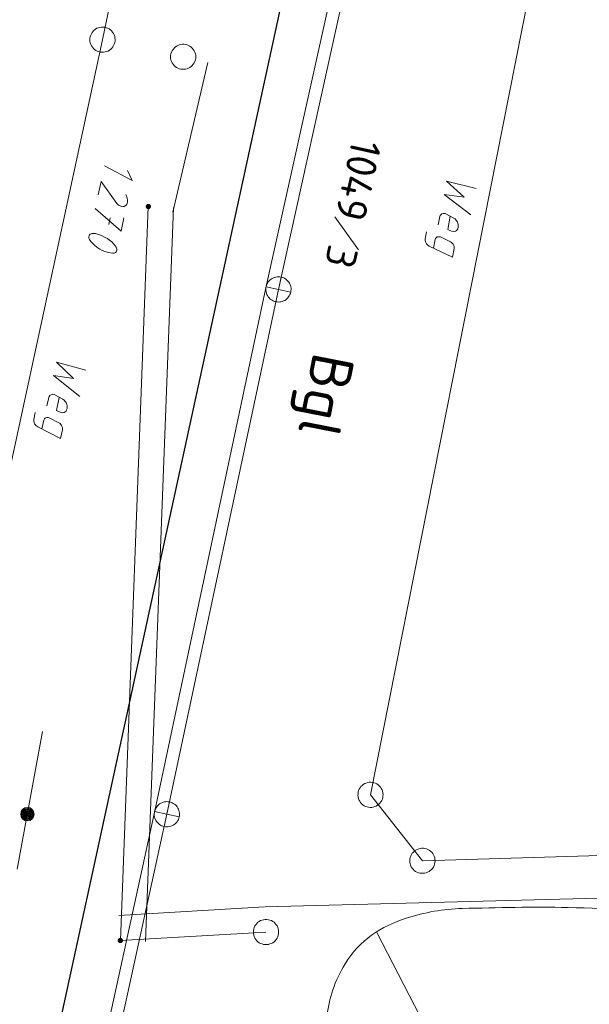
# Model space of a CAD drawing. Header units: metres. Extents: x 3425540 to 3446143, y 5432760 to 5444637.
# Tile 58 of 256: x 3435744 to 3435777, y 5439076 to 5439135. Entities that reach past the tile are written whole.
import ezdxf
from ezdxf.enums import TextEntityAlignment as Align

# ---------------------------------------------------------------- set-up
doc = ezdxf.new("R2010")
doc.units = ezdxf.units.M
for name, color, linetype, lineweight in [('B_Bestand', 9, 'Continuous', 18), ('B_Böschung', 9, 'Continuous', 18), ('B_Flurgrenzen', 9, 'Continuous', 18), ('B_Gleisachse', 9, 'Continuous', 25), ('Bestand Kabeltröge', 9, 'Continuous', 18), ('Bestand_Neu_Strecke 3433', 9, 'Continuous', 18)]:
    doc.layers.add(name, color=color, linetype=linetype, lineweight=lineweight)
doc.styles.get("Standard").update_dxf_attribs({"font": 'isocpeur.ttf'})

msp = doc.modelspace()

# ---------------------------------------------------------------- linework, layer by layer
at = {"layer": 'B_Bestand'}
for p, q in [((3435758.903, 5439118.658), (3435764.258, 5439142.86)), ((3435759.064, 5439119.391), (3435758.741, 5439117.926)), ((3435752.274, 5439087.47), (3435758.903, 5439118.658)), ((3435758.17, 5439118.821), (3435759.635, 5439118.497)), ((3435752.435, 5439088.203), (3435752.112, 5439086.738)), ((3435745.435, 5439056.232), (3435752.274, 5439087.47)), ((3435751.541, 5439087.633), (3435753.006, 5439087.309))]:
    msp.add_line(p, q, dxfattribs=at)
for points in [[(3435770.647, 5439124.657), (3435768.897, 5439125.087), (3435769.94, 5439124.146), (3435768.742, 5439124.294), (3435770.339, 5439123.086)], [(3435769.109, 5439123.002), (3435768.957, 5439122.223), (3435769.182, 5439122.121), (3435769.307, 5439122.096), (3435769.427, 5439122.116), (3435769.477, 5439122.15), (3435769.529, 5439122.197), (3435769.557, 5439122.264), (3435769.587, 5439122.345), (3435769.59, 5439122.431), (3435769.589, 5439122.503), (3435769.564, 5439122.595), (3435769.536, 5439122.673), (3435769.491, 5439122.739), (3435769.444, 5439122.792), (3435769.396, 5439122.844), (3435769.321, 5439122.902), (3435768.808, 5439123.162), (3435768.725, 5439123.178), (3435768.681, 5439123.172), (3435768.619, 5439123.155), (3435768.586, 5439123.133), (3435768.55, 5439123.097), (3435768.511, 5439123.047), (3435768.487, 5439122.994), (3435768.389, 5439122.493)], [(3435768.117, 5439121.109), (3435768.218, 5439121.624), (3435768.243, 5439121.677), (3435768.265, 5439121.716), (3435768.301, 5439121.752), (3435768.334, 5439121.774), (3435768.395, 5439121.791), (3435768.468, 5439121.792), (3435768.523, 5439121.781), (3435768.576, 5439121.756), (3435769.116, 5439121.491), (3435769.194, 5439121.447), (3435769.242, 5439121.394), (3435769.275, 5439121.344), (3435769.317, 5439121.264), (3435769.334, 5439121.203), (3435769.34, 5439121.158), (3435769.34, 5439121.086), (3435769.239, 5439120.571), (3435767.867, 5439121.231), (3435767.802, 5439121.272), (3435767.752, 5439121.311), (3435767.705, 5439121.363), (3435767.671, 5439121.413), (3435767.64, 5439121.477), (3435767.618, 5439121.583), (3435767.618, 5439121.655), (3435767.699, 5439122.072)], [(3435758.741, 5439117.926), (3435758.818, 5439117.914), (3435758.896, 5439117.909), (3435758.975, 5439117.912), (3435759.052, 5439117.924), (3435759.128, 5439117.944), (3435759.202, 5439117.971), (3435759.272, 5439118.006), (3435759.338, 5439118.049), (3435759.4, 5439118.098), (3435759.456, 5439118.153), (3435759.505, 5439118.213), (3435759.549, 5439118.279), (3435759.585, 5439118.348), (3435759.614, 5439118.421), (3435759.635, 5439118.497), (3435759.648, 5439118.575), (3435759.652, 5439118.653), (3435759.649, 5439118.731), (3435759.637, 5439118.809), (3435759.618, 5439118.885), (3435759.59, 5439118.958), (3435759.555, 5439119.029), (3435759.513, 5439119.095), (3435759.464, 5439119.156), (3435759.409, 5439119.212), (3435759.348, 5439119.262), (3435759.283, 5439119.305), (3435759.213, 5439119.342), (3435759.14, 5439119.37), (3435759.064, 5439119.391), (3435758.987, 5439119.404), (3435758.908, 5439119.409), (3435758.83, 5439119.405), (3435758.752, 5439119.394), (3435758.676, 5439119.374), (3435758.603, 5439119.346), (3435758.533, 5439119.311), (3435758.467, 5439119.269), (3435758.405, 5439119.22), (3435758.349, 5439119.165), (3435758.299, 5439119.105), (3435758.256, 5439119.039), (3435758.22, 5439118.969), (3435758.191, 5439118.897), (3435758.17, 5439118.821), (3435758.157, 5439118.743), (3435758.152, 5439118.665), (3435758.156, 5439118.587), (3435758.168, 5439118.509), (3435758.187, 5439118.433), (3435758.215, 5439118.359), (3435758.25, 5439118.289), (3435758.292, 5439118.223), (3435758.341, 5439118.162), (3435758.396, 5439118.106), (3435758.457, 5439118.056), (3435758.522, 5439118.012), (3435758.592, 5439117.976), (3435758.665, 5439117.948), (3435758.74, 5439117.927)], [(3435747.448, 5439113.867), (3435745.707, 5439114.33), (3435746.732, 5439113.369), (3435745.536, 5439113.54), (3435747.11, 5439112.301)], [(3435745.879, 5439112.241), (3435745.711, 5439111.465), (3435745.935, 5439111.359), (3435746.059, 5439111.332), (3435746.179, 5439111.35), (3435746.23, 5439111.382), (3435746.283, 5439111.429), (3435746.312, 5439111.495), (3435746.344, 5439111.575), (3435746.348, 5439111.661), (3435746.349, 5439111.733), (3435746.326, 5439111.825), (3435746.299, 5439111.904), (3435746.256, 5439111.971), (3435746.209, 5439112.025), (3435746.163, 5439112.078), (3435746.089, 5439112.138), (3435745.581, 5439112.407), (3435745.498, 5439112.425), (3435745.454, 5439112.42), (3435745.392, 5439112.404), (3435745.359, 5439112.382), (3435745.322, 5439112.347), (3435745.282, 5439112.298), (3435745.256, 5439112.245), (3435745.148, 5439111.746)], [(3435744.851, 5439110.368), (3435744.961, 5439110.881), (3435744.987, 5439110.933), (3435745.01, 5439110.972), (3435745.047, 5439111.007), (3435745.08, 5439111.029), (3435745.142, 5439111.045), (3435745.214, 5439111.043), (3435745.269, 5439111.031), (3435745.322, 5439111.006), (3435745.857, 5439110.73), (3435745.934, 5439110.685), (3435745.98, 5439110.631), (3435746.013, 5439110.581), (3435746.053, 5439110.499), (3435746.069, 5439110.438), (3435746.074, 5439110.393), (3435746.073, 5439110.321), (3435745.962, 5439109.809), (3435744.602, 5439110.494), (3435744.539, 5439110.537), (3435744.49, 5439110.577), (3435744.443, 5439110.63), (3435744.411, 5439110.681), (3435744.381, 5439110.745), (3435744.36, 5439110.851), (3435744.362, 5439110.923), (3435744.451, 5439111.339)], [(3435752.112, 5439086.738), (3435752.189, 5439086.726), (3435752.267, 5439086.721), (3435752.346, 5439086.724), (3435752.423, 5439086.736), (3435752.499, 5439086.756), (3435752.573, 5439086.783), (3435752.643, 5439086.818), (3435752.709, 5439086.861), (3435752.771, 5439086.91), (3435752.827, 5439086.965), (3435752.876, 5439087.025), (3435752.92, 5439087.091), (3435752.956, 5439087.16), (3435752.985, 5439087.233), (3435753.006, 5439087.309), (3435753.019, 5439087.387), (3435753.023, 5439087.465), (3435753.02, 5439087.543), (3435753.008, 5439087.621), (3435752.989, 5439087.697), (3435752.961, 5439087.77), (3435752.926, 5439087.841), (3435752.884, 5439087.907), (3435752.835, 5439087.968), (3435752.78, 5439088.024), (3435752.719, 5439088.074), (3435752.654, 5439088.117), (3435752.584, 5439088.154), (3435752.511, 5439088.182), (3435752.435, 5439088.203), (3435752.358, 5439088.216), (3435752.279, 5439088.221), (3435752.201, 5439088.217), (3435752.123, 5439088.206), (3435752.047, 5439088.186), (3435751.974, 5439088.158), (3435751.904, 5439088.123), (3435751.838, 5439088.081), (3435751.776, 5439088.032), (3435751.72, 5439087.977), (3435751.67, 5439087.917), (3435751.627, 5439087.851), (3435751.591, 5439087.781), (3435751.562, 5439087.709), (3435751.541, 5439087.633), (3435751.528, 5439087.555), (3435751.523, 5439087.477), (3435751.527, 5439087.399), (3435751.539, 5439087.321), (3435751.558, 5439087.245), (3435751.586, 5439087.171), (3435751.621, 5439087.101), (3435751.663, 5439087.035), (3435751.712, 5439086.974), (3435751.767, 5439086.918), (3435751.828, 5439086.868), (3435751.893, 5439086.824), (3435751.963, 5439086.788), (3435752.036, 5439086.76), (3435752.111, 5439086.739)]]:
    msp.add_lwpolyline(points, dxfattribs=at)
for radius in [0.4, 0.35, 0.3, 0.25, 0.2, 0.15, 0.1, 0.05]:
    msp.add_circle((3435743.987, 5439087.478), radius, dxfattribs=at)
at = {"layer": 'B_Böschung'}
msp.add_line((3435776.245, 5439058.232), (3435764.745, 5439080.451), dxfattribs=at)
msp.add_open_spline([(3435567.184, 5438452.924), (3435572.866, 5438466.299), (3435578.548, 5438479.674), (3435584.23, 5438493.048), (3435589.675, 5438505.865), (3435595.119, 5438518.682), (3435600.564, 5438531.499), (3435604.264, 5438540.209), (3435607.983, 5438548.912), (3435611.423, 5438557.73), (3435617.405, 5438573.064), (3435623.07, 5438588.513), (3435628.776, 5438603.948), (3435632.317, 5438613.527), (3435635.852, 5438623.107), (3435639.38, 5438632.69), (3435641.662, 5438638.89), (3435643.947, 5438645.087), (3435646.159, 5438651.312), (3435651.155, 5438665.374), (3435655.725, 5438679.58), (3435660.32, 5438693.776), (3435662.177, 5438699.514), (3435663.985, 5438705.268), (3435665.856, 5438711.002), (3435668.332, 5438718.592), (3435670.808, 5438726.183), (3435673.331, 5438733.757), (3435675.4, 5438739.97), (3435677.472, 5438746.183), (3435679.555, 5438752.391), (3435680.86, 5438756.281), (3435682.165, 5438760.171), (3435683.47, 5438764.061), (3435684.288, 5438766.499), (3435685.106, 5438768.936), (3435685.924, 5438771.373), (3435686.471, 5438773.002), (3435687.127, 5438774.588), (3435687.789, 5438776.179), (3435688.296, 5438777.4), (3435688.907, 5438778.565), (3435689.676, 5438779.654), (3435690.395, 5438780.672), (3435691.211, 5438781.579), (3435692.079, 5438782.459), (3435692.931, 5438783.324), (3435693.797, 5438784.162), (3435694.702, 5438784.965), (3435695.783, 5438785.925), (3435696.997, 5438786.715), (3435698.086, 5438787.672), (3435699.237, 5438788.684), (3435700.268, 5438789.796), (3435701.233, 5438791.001), (3435701.988, 5438791.944), (3435702.663, 5438792.925), (3435703.184, 5438794.007), (3435704.036, 5438795.775), (3435704.802, 5438797.559), (3435705.497, 5438799.386), (3435706.825, 5438802.877), (3435708.187, 5438806.345), (3435709.306, 5438809.906), (3435710.709, 5438814.373), (3435712.021, 5438818.859), (3435713.239, 5438823.376), (3435715.223, 5438830.737), (3435717.214, 5438838.091), (3435719.041, 5438845.491), (3435722.899, 5438861.114), (3435726.691, 5438876.749), (3435730.335, 5438892.422), (3435732.3, 5438900.874), (3435734.245, 5438909.329), (3435736.139, 5438917.796), (3435737.085, 5438922.025), (3435738.003, 5438926.259), (3435738.919, 5438930.494), (3435739.788, 5438934.513), (3435740.635, 5438938.535), (3435741.427, 5438942.57), (3435742.55, 5438948.294), (3435743.533, 5438954.043), (3435744.445, 5438959.803), (3435745.638, 5438967.341), (3435746.826, 5438974.879), (3435747.949, 5438982.427), (3435750.418, 5438999.03), (3435752.892, 5439015.632), (3435755.337, 5439032.238), (3435756.272, 5439038.593), (3435757.203, 5439044.949), (3435758.139, 5439051.303), (3435758.785, 5439055.686), (3435759.439, 5439060.068), (3435760.09, 5439064.45), (3435760.633, 5439068.108), (3435761.199, 5439071.762), (3435761.761, 5439075.418), (3435761.931, 5439076.523), (3435762.233, 5439077.567), (3435762.86, 5439078.586), (3435763.708, 5439079.965), (3435765.016, 5439080.829), (3435766.496, 5439081.293), (3435767.599, 5439081.639), (3435768.697, 5439081.849), (3435769.823, 5439081.873), (3435771.92, 5439081.919), (3435774.017, 5439081.982), (3435776.113, 5439081.929), (3435778.67, 5439081.864), (3435781.227, 5439081.801), (3435783.784, 5439081.715), (3435785.537, 5439081.656), (3435787.289, 5439081.567), (3435789.042, 5439081.505), (3435791.839, 5439081.406), (3435794.643, 5439081.327), (3435797.438, 5439081.498), (3435800.439, 5439081.682), (3435803.428, 5439081.999), (3435806.413, 5439082.341), (3435809.44, 5439082.689), (3435812.467, 5439083.036), (3435815.494, 5439083.383)], degree=3, knots=[0, 0, 0, 0, 0.061057, 0.061057, 0.061057, 0.119567, 0.119567, 0.119567, 0.159329, 0.159329, 0.159329, 0.228472, 0.228472, 0.228472, 0.271379, 0.271379, 0.271379, 0.299135, 0.299135, 0.299135, 0.361828, 0.361828, 0.361828, 0.38717, 0.38717, 0.38717, 0.420715, 0.420715, 0.420715, 0.44823, 0.44823, 0.44823, 0.46547, 0.46547, 0.46547, 0.476272, 0.476272, 0.476272, 0.483492, 0.483492, 0.483492, 0.48903, 0.48903, 0.48903, 0.494203, 0.494203, 0.494203, 0.499284, 0.499284, 0.499284, 0.505354, 0.505354, 0.505354, 0.51177, 0.51177, 0.51177, 0.516789, 0.516789, 0.516789, 0.524989, 0.524989, 0.524989, 0.540659, 0.540659, 0.540659, 0.560312, 0.560312, 0.560312, 0.592334, 0.592334, 0.592334, 0.65994, 0.65994, 0.65994, 0.696396, 0.696396, 0.696396, 0.714601, 0.714601, 0.714601, 0.731875, 0.731875, 0.731875, 0.756379, 0.756379, 0.756379, 0.788443, 0.788443, 0.788443, 0.858969, 0.858969, 0.858969, 0.885957, 0.885957, 0.885957, 0.904572, 0.904572, 0.904572, 0.920111, 0.920111, 0.920111, 0.924807, 0.924807, 0.924807, 0.931156, 0.931156, 0.931156, 0.935886, 0.935886, 0.935886, 0.944696, 0.944696, 0.944696, 0.955444, 0.955444, 0.955444, 0.962814, 0.962814, 0.962814, 0.974573, 0.974573, 0.974573, 0.987198, 0.987198, 0.987198, 1, 1, 1, 1], dxfattribs=at)
at = {"layer": 'B_Flurgrenzen'}
for p, q in [((3435750.786, 5439144.943), (3435748.447, 5439133.499)), ((3435764.371, 5439088.625), (3435774.476, 5439139.706)), ((3435748.447, 5439133.499), (3435739.485, 5439092.04)), ((3435751.171, 5439123.585), (3435749.509, 5439079.967)), ((3435748.912, 5439122.912), (3435748.823, 5439122.511)), ((3435762.245, 5439122.971), (3435763.658, 5439121.019)), ((3435744.888, 5439092.396), (3435743.387, 5439084.201)), ((3435767.457, 5439084.706), (3435764.371, 5439088.625)), ((3435783.569, 5439085.194), (3435767.457, 5439084.706)), ((3435749.509, 5439079.967), (3435758.162, 5439080.472))]:
    msp.add_line(p, q, dxfattribs=at)
for points in [[(3435749.197, 5439133.511), (3435749.19, 5439133.605), (3435749.171, 5439133.694), (3435749.14, 5439133.788), (3435749.097, 5439133.87), (3435749.043, 5439133.946), (3435748.983, 5439134.021), (3435748.917, 5439134.085), (3435748.839, 5439134.137), (3435748.756, 5439134.183), (3435748.667, 5439134.211), (3435748.578, 5439134.234), (3435748.483, 5439134.244), (3435748.389, 5439134.243), (3435748.295, 5439134.229), (3435748.206, 5439134.204), (3435748.118, 5439134.174), (3435748.036, 5439134.125), (3435747.96, 5439134.071), (3435747.896, 5439134.005), (3435747.838, 5439133.927), (3435747.787, 5439133.85), (3435747.746, 5439133.766), (3435747.718, 5439133.671), (3435747.702, 5439133.582), (3435747.698, 5439133.488), (3435747.705, 5439133.394), (3435747.724, 5439133.305), (3435747.755, 5439133.211), (3435747.798, 5439133.129), (3435747.852, 5439133.053), (3435747.912, 5439132.977), (3435747.978, 5439132.913), (3435748.056, 5439132.861), (3435748.139, 5439132.815), (3435748.228, 5439132.787), (3435748.317, 5439132.765), (3435748.412, 5439132.755), (3435748.506, 5439132.756), (3435748.6, 5439132.769), (3435748.689, 5439132.794), (3435748.777, 5439132.825), (3435748.859, 5439132.874), (3435748.935, 5439132.928), (3435748.999, 5439132.994), (3435749.056, 5439133.072), (3435749.108, 5439133.149), (3435749.148, 5439133.232), (3435749.177, 5439133.327), (3435749.193, 5439133.416), (3435749.197, 5439133.511)], [(3435753.992, 5439132.482), (3435753.986, 5439132.576), (3435753.968, 5439132.665), (3435753.939, 5439132.76), (3435753.898, 5439132.842), (3435753.844, 5439132.919), (3435753.785, 5439132.996), (3435753.72, 5439133.061), (3435753.644, 5439133.114), (3435753.561, 5439133.161), (3435753.472, 5439133.191), (3435753.384, 5439133.214), (3435753.289, 5439133.226), (3435753.195, 5439133.226), (3435753.1, 5439133.214), (3435753.012, 5439133.191), (3435752.923, 5439133.161), (3435752.84, 5439133.114), (3435752.764, 5439133.061), (3435752.699, 5439132.996), (3435752.64, 5439132.919), (3435752.586, 5439132.842), (3435752.545, 5439132.76), (3435752.516, 5439132.665), (3435752.498, 5439132.576), (3435752.492, 5439132.482), (3435752.498, 5439132.388), (3435752.516, 5439132.299), (3435752.545, 5439132.204), (3435752.586, 5439132.122), (3435752.64, 5439132.045), (3435752.699, 5439131.968), (3435752.764, 5439131.903), (3435752.84, 5439131.85), (3435752.923, 5439131.803), (3435753.012, 5439131.773), (3435753.1, 5439131.75), (3435753.195, 5439131.738), (3435753.289, 5439131.738), (3435753.384, 5439131.75), (3435753.472, 5439131.773), (3435753.561, 5439131.803), (3435753.644, 5439131.85), (3435753.72, 5439131.903), (3435753.785, 5439131.968), (3435753.844, 5439132.045), (3435753.898, 5439132.122), (3435753.939, 5439132.204), (3435753.968, 5439132.299), (3435753.986, 5439132.388), (3435753.992, 5439132.482)], [(3435749.926, 5439125.729), (3435750.214, 5439125.128), (3435748.564, 5439126.001)], [(3435749.828, 5439124.299), (3435749.86, 5439124.249), (3435749.897, 5439124.153), (3435749.92, 5439124.061), (3435749.93, 5439123.972), (3435749.931, 5439123.914), (3435749.927, 5439123.828), (3435749.918, 5439123.786), (3435749.892, 5439123.734), (3435749.849, 5439123.671), (3435749.795, 5439123.624), (3435749.744, 5439123.592), (3435749.683, 5439123.577), (3435749.624, 5439123.575), (3435749.569, 5439123.587), (3435749.489, 5439123.62), (3435749.437, 5439123.646), (3435749.374, 5439123.689), (3435749.303, 5439123.762), (3435748.359, 5439125.074), (3435748.185, 5439124.285)], [(3435751.296, 5439123.585), (3435751.295, 5439123.601), (3435751.292, 5439123.616), (3435751.287, 5439123.631), (3435751.28, 5439123.645), (3435751.272, 5439123.659), (3435751.263, 5439123.671), (3435751.251, 5439123.681), (3435751.238, 5439123.69), (3435751.224, 5439123.698), (3435751.209, 5439123.704), (3435751.195, 5439123.708), (3435751.179, 5439123.71), (3435751.163, 5439123.71), (3435751.147, 5439123.708), (3435751.133, 5439123.704), (3435751.118, 5439123.698), (3435751.104, 5439123.69), (3435751.091, 5439123.681), (3435751.079, 5439123.671), (3435751.07, 5439123.659), (3435751.062, 5439123.645), (3435751.055, 5439123.631), (3435751.05, 5439123.616), (3435751.047, 5439123.601), (3435751.046, 5439123.585), (3435751.047, 5439123.569), (3435751.05, 5439123.554), (3435751.055, 5439123.539), (3435751.062, 5439123.525), (3435751.07, 5439123.511), (3435751.079, 5439123.499), (3435751.091, 5439123.489), (3435751.104, 5439123.48), (3435751.118, 5439123.472), (3435751.133, 5439123.466), (3435751.147, 5439123.462), (3435751.163, 5439123.46), (3435751.179, 5439123.46), (3435751.195, 5439123.462), (3435751.209, 5439123.466), (3435751.224, 5439123.472), (3435751.238, 5439123.48), (3435751.251, 5439123.489), (3435751.263, 5439123.499), (3435751.272, 5439123.511), (3435751.28, 5439123.525), (3435751.287, 5439123.539), (3435751.292, 5439123.554), (3435751.295, 5439123.569), (3435751.296, 5439123.585)], [(3435751.271, 5439123.585), (3435751.27, 5439123.599), (3435751.267, 5439123.613), (3435751.263, 5439123.625), (3435751.257, 5439123.638), (3435751.248, 5439123.65), (3435751.238, 5439123.66), (3435751.227, 5439123.669), (3435751.215, 5439123.676), (3435751.202, 5439123.68), (3435751.189, 5439123.683), (3435751.175, 5439123.685), (3435751.16, 5439123.684), (3435751.146, 5439123.682), (3435751.134, 5439123.679), (3435751.121, 5439123.672), (3435751.109, 5439123.664), (3435751.099, 5439123.655), (3435751.089, 5439123.644), (3435751.082, 5439123.632), (3435751.077, 5439123.619), (3435751.073, 5439123.606), (3435751.071, 5439123.592), (3435751.071, 5439123.578), (3435751.073, 5439123.564), (3435751.077, 5439123.551), (3435751.082, 5439123.538), (3435751.089, 5439123.526), (3435751.099, 5439123.515), (3435751.109, 5439123.506), (3435751.121, 5439123.498), (3435751.134, 5439123.491), (3435751.146, 5439123.488), (3435751.16, 5439123.486), (3435751.175, 5439123.485), (3435751.189, 5439123.487), (3435751.202, 5439123.49), (3435751.215, 5439123.494), (3435751.227, 5439123.501), (3435751.238, 5439123.51), (3435751.248, 5439123.52), (3435751.257, 5439123.532), (3435751.263, 5439123.545), (3435751.267, 5439123.557), (3435751.27, 5439123.571), (3435751.271, 5439123.585)], [(3435748.006, 5439123.476), (3435749.549, 5439122.118), (3435749.723, 5439122.907)], [(3435751.247, 5439123.585), (3435751.246, 5439123.597), (3435751.243, 5439123.609), (3435751.238, 5439123.62), (3435751.232, 5439123.63), (3435751.223, 5439123.64), (3435751.214, 5439123.647), (3435751.203, 5439123.654), (3435751.192, 5439123.658), (3435751.18, 5439123.66), (3435751.168, 5439123.661), (3435751.156, 5439123.659), (3435751.144, 5439123.656), (3435751.134, 5439123.651), (3435751.123, 5439123.644), (3435751.114, 5439123.635), (3435751.107, 5439123.625), (3435751.101, 5439123.615), (3435751.097, 5439123.603), (3435751.095, 5439123.591), (3435751.095, 5439123.579), (3435751.097, 5439123.567), (3435751.101, 5439123.555), (3435751.107, 5439123.545), (3435751.114, 5439123.535), (3435751.123, 5439123.526), (3435751.133, 5439123.519), (3435751.144, 5439123.514), (3435751.156, 5439123.511), (3435751.168, 5439123.509), (3435751.18, 5439123.51), (3435751.192, 5439123.512), (3435751.203, 5439123.516), (3435751.214, 5439123.523), (3435751.223, 5439123.53), (3435751.232, 5439123.54), (3435751.238, 5439123.55), (3435751.243, 5439123.561), (3435751.246, 5439123.573), (3435751.247, 5439123.585)], [(3435751.222, 5439123.585), (3435751.221, 5439123.595), (3435751.218, 5439123.605), (3435751.213, 5439123.614), (3435751.207, 5439123.621), (3435751.2, 5439123.627), (3435751.191, 5439123.632), (3435751.181, 5439123.635), (3435751.171, 5439123.636), (3435751.161, 5439123.635), (3435751.151, 5439123.632), (3435751.142, 5439123.627), (3435751.135, 5439123.621), (3435751.129, 5439123.614), (3435751.124, 5439123.605), (3435751.121, 5439123.595), (3435751.12, 5439123.585), (3435751.121, 5439123.575), (3435751.124, 5439123.565), (3435751.129, 5439123.556), (3435751.135, 5439123.549), (3435751.142, 5439123.543), (3435751.151, 5439123.538), (3435751.161, 5439123.535), (3435751.171, 5439123.534), (3435751.181, 5439123.535), (3435751.191, 5439123.538), (3435751.2, 5439123.543), (3435751.207, 5439123.549), (3435751.213, 5439123.556), (3435751.218, 5439123.565), (3435751.221, 5439123.575), (3435751.222, 5439123.585)], [(3435751.198, 5439123.585), (3435751.197, 5439123.592), (3435751.194, 5439123.599), (3435751.189, 5439123.605), (3435751.183, 5439123.609), (3435751.176, 5439123.611), (3435751.169, 5439123.612), (3435751.162, 5439123.61), (3435751.155, 5439123.607), (3435751.15, 5439123.602), (3435751.146, 5439123.596), (3435751.144, 5439123.589), (3435751.144, 5439123.581), (3435751.146, 5439123.574), (3435751.15, 5439123.568), (3435751.155, 5439123.563), (3435751.162, 5439123.56), (3435751.169, 5439123.558), (3435751.176, 5439123.559), (3435751.183, 5439123.561), (3435751.189, 5439123.565), (3435751.194, 5439123.571), (3435751.197, 5439123.578), (3435751.198, 5439123.585)], [(3435748.867, 5439121.594), (3435749.001, 5439121.478), (3435749.142, 5439121.33), (3435749.21, 5439121.243), (3435749.253, 5439121.175), (3435749.283, 5439121.11), (3435749.298, 5439121.049), (3435749.3, 5439120.991), (3435749.287, 5439120.935), (3435749.261, 5439120.883), (3435749.225, 5439120.847), (3435749.146, 5439120.821), (3435749.043, 5439120.815), (3435748.916, 5439120.829), (3435748.805, 5439120.853), (3435748.586, 5439120.916), (3435748.427, 5439120.98), (3435748.297, 5439121.052), (3435748.119, 5439121.164), (3435747.971, 5439121.284), (3435747.851, 5439121.398), (3435747.759, 5439121.505), (3435747.713, 5439121.559), (3435747.669, 5439121.627), (3435747.643, 5439121.705), (3435747.639, 5439121.75), (3435747.637, 5439121.808), (3435747.646, 5439121.85), (3435747.672, 5439121.902), (3435747.709, 5439121.937), (3435747.774, 5439121.967), (3435747.835, 5439121.982), (3435747.938, 5439121.988), (3435748.038, 5439121.981), (3435748.201, 5439121.93), (3435748.389, 5439121.86), (3435748.612, 5439121.752), (3435748.741, 5439121.68), (3435748.867, 5439121.594)], [(3435763.806, 5439089.119), (3435763.748, 5439089.044), (3435763.703, 5439088.965), (3435763.663, 5439088.875), (3435763.64, 5439088.785), (3435763.63, 5439088.693), (3435763.624, 5439088.596), (3435763.63, 5439088.504), (3435763.653, 5439088.414), (3435763.684, 5439088.324), (3435763.731, 5439088.243), (3435763.782, 5439088.167), (3435763.846, 5439088.096), (3435763.917, 5439088.034), (3435763.996, 5439087.981), (3435764.078, 5439087.94), (3435764.164, 5439087.904), (3435764.258, 5439087.885), (3435764.35, 5439087.875), (3435764.442, 5439087.881), (3435764.537, 5439087.9), (3435764.628, 5439087.923), (3435764.713, 5439087.958), (3435764.797, 5439088.01), (3435764.869, 5439088.065), (3435764.936, 5439088.132), (3435764.993, 5439088.207), (3435765.038, 5439088.286), (3435765.078, 5439088.376), (3435765.101, 5439088.466), (3435765.112, 5439088.558), (3435765.118, 5439088.655), (3435765.112, 5439088.747), (3435765.089, 5439088.837), (3435765.058, 5439088.927), (3435765.01, 5439089.008), (3435764.959, 5439089.084), (3435764.896, 5439089.155), (3435764.825, 5439089.217), (3435764.746, 5439089.27), (3435764.663, 5439089.311), (3435764.577, 5439089.347), (3435764.484, 5439089.366), (3435764.391, 5439089.376), (3435764.299, 5439089.37), (3435764.205, 5439089.351), (3435764.114, 5439089.328), (3435764.028, 5439089.293), (3435763.944, 5439089.241), (3435763.872, 5439089.186), (3435763.806, 5439089.119)], [(3435766.728, 5439084.529), (3435766.756, 5439084.439), (3435766.794, 5439084.357), (3435766.845, 5439084.272), (3435766.905, 5439084.202), (3435766.975, 5439084.139), (3435767.05, 5439084.079), (3435767.129, 5439084.031), (3435767.216, 5439083.997), (3435767.307, 5439083.971), (3435767.4, 5439083.963), (3435767.492, 5439083.961), (3435767.587, 5439083.972), (3435767.679, 5439083.994), (3435767.768, 5439084.028), (3435767.848, 5439084.072), (3435767.927, 5439084.122), (3435767.996, 5439084.187), (3435768.058, 5439084.257), (3435768.106, 5439084.335), (3435768.146, 5439084.424), (3435768.179, 5439084.511), (3435768.2, 5439084.601), (3435768.206, 5439084.7), (3435768.202, 5439084.79), (3435768.186, 5439084.883), (3435768.158, 5439084.974), (3435768.12, 5439085.055), (3435768.069, 5439085.14), (3435768.009, 5439085.211), (3435767.939, 5439085.273), (3435767.864, 5439085.334), (3435767.785, 5439085.381), (3435767.698, 5439085.415), (3435767.607, 5439085.441), (3435767.514, 5439085.449), (3435767.422, 5439085.451), (3435767.327, 5439085.44), (3435767.236, 5439085.418), (3435767.147, 5439085.384), (3435767.066, 5439085.341), (3435766.987, 5439085.291), (3435766.918, 5439085.226), (3435766.856, 5439085.156), (3435766.808, 5439085.077), (3435766.769, 5439084.989), (3435766.735, 5439084.902), (3435766.714, 5439084.812), (3435766.708, 5439084.713), (3435766.712, 5439084.623), (3435766.728, 5439084.529)], [(3435758.912, 5439080.472), (3435758.906, 5439080.566), (3435758.888, 5439080.655), (3435758.859, 5439080.75), (3435758.818, 5439080.832), (3435758.764, 5439080.909), (3435758.705, 5439080.986), (3435758.64, 5439081.051), (3435758.564, 5439081.104), (3435758.481, 5439081.151), (3435758.392, 5439081.181), (3435758.304, 5439081.204), (3435758.209, 5439081.216), (3435758.115, 5439081.216), (3435758.02, 5439081.204), (3435757.932, 5439081.181), (3435757.843, 5439081.151), (3435757.76, 5439081.104), (3435757.684, 5439081.051), (3435757.619, 5439080.986), (3435757.56, 5439080.909), (3435757.506, 5439080.832), (3435757.465, 5439080.75), (3435757.436, 5439080.655), (3435757.418, 5439080.566), (3435757.412, 5439080.472), (3435757.418, 5439080.378), (3435757.436, 5439080.289), (3435757.465, 5439080.194), (3435757.506, 5439080.112), (3435757.56, 5439080.035), (3435757.619, 5439079.958), (3435757.684, 5439079.893), (3435757.76, 5439079.84), (3435757.843, 5439079.793), (3435757.932, 5439079.763), (3435758.02, 5439079.74), (3435758.115, 5439079.728), (3435758.209, 5439079.728), (3435758.304, 5439079.74), (3435758.392, 5439079.763), (3435758.481, 5439079.793), (3435758.564, 5439079.84), (3435758.64, 5439079.893), (3435758.705, 5439079.958), (3435758.764, 5439080.035), (3435758.818, 5439080.112), (3435758.859, 5439080.194), (3435758.888, 5439080.289), (3435758.906, 5439080.378), (3435758.912, 5439080.472)], [(3435749.634, 5439079.967), (3435749.633, 5439079.983), (3435749.63, 5439079.998), (3435749.625, 5439080.013), (3435749.618, 5439080.027), (3435749.61, 5439080.041), (3435749.601, 5439080.053), (3435749.589, 5439080.063), (3435749.576, 5439080.072), (3435749.562, 5439080.08), (3435749.547, 5439080.086), (3435749.533, 5439080.09), (3435749.517, 5439080.092), (3435749.501, 5439080.092), (3435749.485, 5439080.09), (3435749.471, 5439080.086), (3435749.456, 5439080.08), (3435749.442, 5439080.072), (3435749.429, 5439080.063), (3435749.417, 5439080.053), (3435749.408, 5439080.041), (3435749.4, 5439080.027), (3435749.393, 5439080.013), (3435749.388, 5439079.998), (3435749.385, 5439079.983), (3435749.384, 5439079.967), (3435749.385, 5439079.951), (3435749.388, 5439079.936), (3435749.393, 5439079.921), (3435749.4, 5439079.907), (3435749.408, 5439079.893), (3435749.417, 5439079.881), (3435749.429, 5439079.871), (3435749.442, 5439079.862), (3435749.456, 5439079.854), (3435749.471, 5439079.848), (3435749.485, 5439079.844), (3435749.501, 5439079.842), (3435749.517, 5439079.842), (3435749.533, 5439079.844), (3435749.547, 5439079.848), (3435749.562, 5439079.854), (3435749.576, 5439079.862), (3435749.589, 5439079.871), (3435749.601, 5439079.881), (3435749.61, 5439079.893), (3435749.618, 5439079.907), (3435749.625, 5439079.921), (3435749.63, 5439079.936), (3435749.633, 5439079.951), (3435749.634, 5439079.967)], [(3435749.609, 5439079.967), (3435749.608, 5439079.981), (3435749.605, 5439079.995), (3435749.601, 5439080.007), (3435749.595, 5439080.02), (3435749.586, 5439080.032), (3435749.576, 5439080.042), (3435749.565, 5439080.051), (3435749.553, 5439080.058), (3435749.54, 5439080.062), (3435749.527, 5439080.065), (3435749.513, 5439080.067), (3435749.498, 5439080.066), (3435749.484, 5439080.064), (3435749.472, 5439080.061), (3435749.459, 5439080.054), (3435749.447, 5439080.046), (3435749.437, 5439080.037), (3435749.427, 5439080.026), (3435749.42, 5439080.014), (3435749.415, 5439080.001), (3435749.411, 5439079.988), (3435749.409, 5439079.974), (3435749.409, 5439079.96), (3435749.411, 5439079.946), (3435749.415, 5439079.933), (3435749.42, 5439079.92), (3435749.427, 5439079.908), (3435749.437, 5439079.897), (3435749.447, 5439079.888), (3435749.459, 5439079.88), (3435749.472, 5439079.873), (3435749.484, 5439079.87), (3435749.498, 5439079.868), (3435749.513, 5439079.867), (3435749.527, 5439079.869), (3435749.54, 5439079.872), (3435749.553, 5439079.876), (3435749.565, 5439079.883), (3435749.576, 5439079.892), (3435749.586, 5439079.902), (3435749.595, 5439079.914), (3435749.601, 5439079.927), (3435749.605, 5439079.939), (3435749.608, 5439079.953), (3435749.609, 5439079.967)], [(3435749.585, 5439079.967), (3435749.584, 5439079.979), (3435749.581, 5439079.991), (3435749.576, 5439080.002), (3435749.57, 5439080.012), (3435749.561, 5439080.022), (3435749.552, 5439080.029), (3435749.541, 5439080.036), (3435749.53, 5439080.04), (3435749.518, 5439080.042), (3435749.506, 5439080.043), (3435749.494, 5439080.041), (3435749.482, 5439080.038), (3435749.472, 5439080.033), (3435749.461, 5439080.026), (3435749.452, 5439080.017), (3435749.445, 5439080.007), (3435749.439, 5439079.997), (3435749.435, 5439079.985), (3435749.433, 5439079.973), (3435749.433, 5439079.961), (3435749.435, 5439079.949), (3435749.439, 5439079.937), (3435749.445, 5439079.927), (3435749.452, 5439079.917), (3435749.461, 5439079.908), (3435749.471, 5439079.901), (3435749.482, 5439079.896), (3435749.494, 5439079.893), (3435749.506, 5439079.891), (3435749.518, 5439079.892), (3435749.53, 5439079.894), (3435749.541, 5439079.898), (3435749.552, 5439079.905), (3435749.561, 5439079.912), (3435749.57, 5439079.922), (3435749.576, 5439079.932), (3435749.581, 5439079.943), (3435749.584, 5439079.955), (3435749.585, 5439079.967)], [(3435749.56, 5439079.967), (3435749.559, 5439079.977), (3435749.556, 5439079.987), (3435749.551, 5439079.996), (3435749.545, 5439080.003), (3435749.538, 5439080.009), (3435749.529, 5439080.014), (3435749.519, 5439080.017), (3435749.509, 5439080.018), (3435749.499, 5439080.017), (3435749.489, 5439080.014), (3435749.48, 5439080.009), (3435749.473, 5439080.003), (3435749.467, 5439079.996), (3435749.462, 5439079.987), (3435749.459, 5439079.977), (3435749.458, 5439079.967), (3435749.459, 5439079.957), (3435749.462, 5439079.947), (3435749.467, 5439079.938), (3435749.473, 5439079.931), (3435749.48, 5439079.925), (3435749.489, 5439079.92), (3435749.499, 5439079.917), (3435749.509, 5439079.916), (3435749.519, 5439079.917), (3435749.529, 5439079.92), (3435749.538, 5439079.925), (3435749.545, 5439079.931), (3435749.551, 5439079.938), (3435749.556, 5439079.947), (3435749.559, 5439079.957), (3435749.56, 5439079.967)], [(3435749.536, 5439079.967), (3435749.535, 5439079.974), (3435749.532, 5439079.981), (3435749.527, 5439079.987), (3435749.521, 5439079.991), (3435749.514, 5439079.993), (3435749.507, 5439079.994), (3435749.5, 5439079.992), (3435749.493, 5439079.989), (3435749.488, 5439079.984), (3435749.484, 5439079.978), (3435749.482, 5439079.971), (3435749.482, 5439079.963), (3435749.484, 5439079.956), (3435749.488, 5439079.95), (3435749.493, 5439079.945), (3435749.5, 5439079.942), (3435749.507, 5439079.94), (3435749.514, 5439079.941), (3435749.521, 5439079.943), (3435749.527, 5439079.947), (3435749.532, 5439079.953), (3435749.535, 5439079.96), (3435749.536, 5439079.967)]]:
    msp.add_lwpolyline(points, dxfattribs=at)
at = {"layer": 'B_Gleisachse'}
msp.add_line((3435760.804, 5439143.623), (3435715.941, 5438937.143), dxfattribs=at)
at = {"layer": 'Bestand Kabeltröge'}
for p, q in [((3435752.632, 5439123.245), (3435754.703, 5439132.142)), ((3435751.008, 5439079.91), (3435752.67, 5439123.528)), ((3435793.402, 5439082.901), (3435758.122, 5439081.971)), ((3435758.075, 5439081.969), (3435749.422, 5439081.464))]:
    msp.add_line(p, q, dxfattribs=at)
at = {"layer": 'Bestand_Neu_Strecke 3433'}
for p, q in [((3435765.104, 5439150.047), (3435758.157, 5439118.743)), ((3435758.157, 5439118.743), (3435751.548, 5439087.674)), ((3435751.548, 5439087.674), (3435744.706, 5439056.335))]:
    msp.add_line(p, q, dxfattribs=at)

# ---------------------------------------------------------------- texts
at = {"layer": 'B_Bestand'}
msp.add_text('Bgl', height=2.5, rotation=258.90884, dxfattribs=at).set_placement((3435761.371, 5439112.412), align=Align.MIDDLE)
at = {"layer": 'B_Flurgrenzen'}
msp.add_text('1049', height=1.8, rotation=257.53471, dxfattribs=at).set_placement((3435763.124, 5439122.777), align=Align.MIDDLE_RIGHT)
msp.add_text('3', height=1.8, rotation=257.53471, dxfattribs=at).set_placement((3435762.779, 5439121.215), align=Align.MIDDLE_LEFT)

doc.saveas('drawing.dxf')
